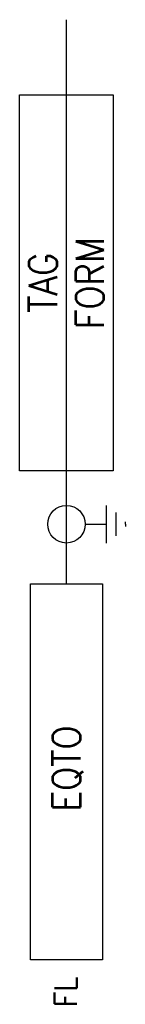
# Model space of a CAD drawing. Header units: millimetres. Extents: x 22.9 to 28.5, y -64.6 to -12.2.
import ezdxf
from ezdxf.enums import TextEntityAlignment as Align

# ---------------------------------------------------------------- set-up
doc = ezdxf.new("R2010")
doc.units = ezdxf.units.MM
doc.header["$MEASUREMENT"] = 0
doc.layers.get('0').update_dxf_attribs({"linetype": 'CONTINUOUS'})
doc.styles.add('ROMANS', font='romans')

msp = doc.modelspace()

# ---------------------------------------------------------------- linework, layer by layer
at = {"color": 7, "linetype": 'Continuous'}
for p, q in [((25.385, -42.238), (25.391, -12.239)), ((27.532, -40.07), (27.532, -38.07)), ((28.032, -39.695), (28.032, -38.445)), ((26.385, -39.07), (27.532, -39.07)), ((28.532, -39.07), (28.532, -38.945)), ((28.532, -39.07), (28.532, -39.195))]:
    msp.add_line(p, q, dxfattribs=at)
at = {"color": 7}
for points in [[(22.886, -16.238), (27.886, -16.238), (27.886, -36.238), (22.886, -36.238)], [(23.459, -42.238), (27.307, -42.238), (27.307, -62.238), (23.459, -62.238)]]:
    msp.add_lwpolyline(points, close=True, dxfattribs=at)
at = {"color": 7, "linetype": 'Continuous'}
msp.add_circle((25.385, -39.07), 1, dxfattribs=at)

# ---------------------------------------------------------------- texts
at = {"color": 7, "linetype": 'Continuous', "style": 'ROMANS', "width": 0.9}
for tag, p in [('FORM', (26.636, -26.238)), ('TAG', (24.136, -26.238)), ('EQTO', (25.385, -52.06))]:
    msp.add_attdef(tag, text='', height=1.5, rotation=90, dxfattribs=at).set_placement(p, align=Align.MIDDLE_CENTER)
msp.add_attdef('FL', text='', height=1.2, rotation=90, dxfattribs=at).set_placement((25.346, -63.138), align=Align.MIDDLE_RIGHT)

doc.saveas('drawing.dxf')
